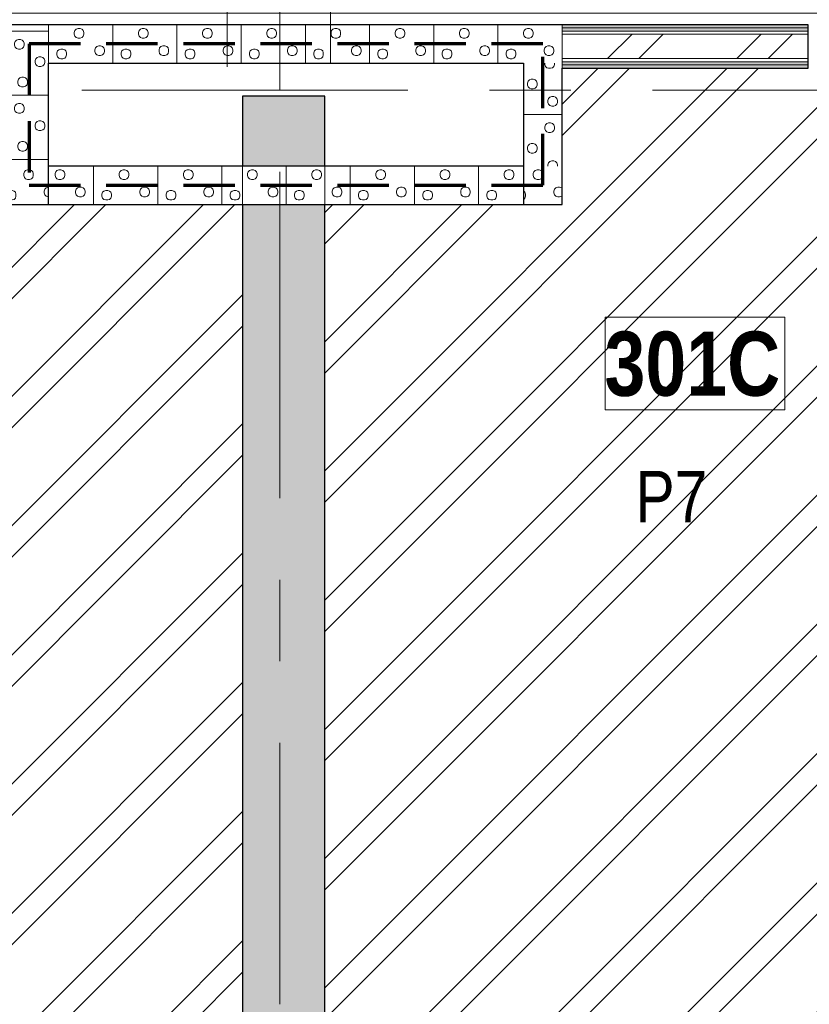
# Model space of a CAD drawing. Header units: millimetres. Extents: x -2764 to 55441, y -2158 to 22251.
# Tile 46 of 70: x 28986 to 32062, y 942 to 4775. Entities that reach past the tile are written whole.
import ezdxf

# ---------------------------------------------------------------- set-up
doc = ezdxf.new("R2010")
doc.units = ezdxf.units.MM
for name, pattern in [('EST_Dash_2_1_', [300, 200, -100]), ('Grid Line 1_2_', [2222.5, 1270, -317.5, 317.5, -317.5]), ('Overhead', [396.875, 238.125, -158.75])]:
    doc.linetypes.add(name, pattern=pattern)
for name, color, linetype, lineweight in [('_Overhead_', 7, 'Overhead', 9), ('Common Edges', 7, 'Continuous', 9), ('Cut Pattern-3', 7, 'Continuous', 9), ('Grids-1', 7, 'Grid Line 1_2_', 9), ('Room Tags', 7, 'Continuous', 9), ('Walls-1', 7, 'Continuous', 25)]:
    doc.layers.add(name, color=color, linetype=linetype, lineweight=lineweight)
for name, color, linetype, lineweight, true_color in [('Color Fill-2', 9, 'Continuous', 9, 0x808080), ('Color Fill-3', 7, 'Continuous', 9, 0xc0c040), ('Cut Pattern-2', 7, 'Continuous', 9, 0x787878), ('Room Tags-1', 7, 'Continuous', 9, 0x800000), ('SMA_Tuletõkkesektsioon', 1, 'EST_Dash_2_1_', 70, 0xff0000)]:
    doc.layers.add(name, color=color, linetype=linetype, lineweight=lineweight, true_color=true_color)
doc.styles.add('Swis721 Cn BT_1', font='swissc.ttf', dxfattribs={"height": 200})
doc.styles.add('Swis721 Cn BT_B', font='swisscb.ttf', dxfattribs={"height": 250})
pattern_1 = [(45, (0, 0), (0, 35.355339), [25, -25])]
pattern_2 = [(45, (0, 0), (-251.447, 251.447), []), (45, (0, 381), (-251.447, 251.447), [])]

# ---------------------------------------------------------------- blocks, each defined once
blk = doc.blocks.new('1_0 Room Tag - 2_5mm Nr-411650-3 Korruse põrandate  plaan')
at = {"layer": 'Room Tags'}
for p, q in [((3.5, 1.8), (-3.5, 1.8)), ((-3.5, 1.8), (-3.5, -1.8)), ((3.5, 1.8), (3.5, -1.8)), ((3.5, -1.8), (-3.5, -1.8))]:
    blk.add_line(p, q, dxfattribs=at)

msp = doc.modelspace()

# ---------------------------------------------------------------- hatches: boundary and pattern name
at = {"layer": 'Color Fill-2'}
h = msp.add_hatch(dxfattribs=at)
h.set_pattern_fill('FP_38', color=256, style=0, pattern_type=2)
h.set_pattern_definition([(0, (0, 0), (0, 150), [])])
h.paths.add_polyline_path([(32956.9, 4670.5), (32956.9, 4755), (33100.9, 4755), (33100.9, 4670.5), (33110.9, 4670.5), (33110.9, 4716), (33990.9, 4716), (33990.9, 4670.5), (34000.9, 4670.5), (34000.9, 4755), (35840.5, 4755), (35840.5, 6858.3), (35030.5, 6858.3), (35030.5, 7172.8), (30128.5, 7172.8), (30128.5, 7200), (30014.9, 7200), (30014.4, 5755), (29898.9, 5755), (29898.9, 6858.3), (29486.9, 6858.3), (29486.9, 7200), (29346, 7200), (29346, 7360), (29336, 7360), (29336, 7280), (28156, 7280), (28156, 7360), (28146, 7360), (28146, 7200), (27283.9, 7200), (27283.9, 5755), (27007.9, 5755), (27007.9, 7200), (25909.9, 7200), (25909.9, 7190), (25957.9, 7190), (25957.9, 7175), (26657.9, 7175), (26657.9, 7125), (25957.9, 7125), (25957.9, 6460), (25909.9, 6460), (25909.9, 6450), (25967.9, 6450), (25967.9, 5492.5), (25909.9, 5492.5), (25909.9, 5482.5), (25951.9, 5482.5), (25951.9, 4752.5), (25909.9, 4752.5), (25909.9, 4742.5), (25967.9, 4742.5), (25967.9, 4670.5), (25977.9, 4670.5), (25977.9, 4716), (26857.9, 4716), (26857.9, 4670.5), (26867.9, 4670.5), (26867.9, 4755), (27011.9, 4755), (27011.9, 4670.5), (27021.9, 4670.8), (27021.9, 4716), (27901.9, 4716), (27901.9, 4670.5), (27911.9, 4670.5), (27911.9, 4755), (32056.9, 4755), (32056.9, 4670.5), (32066.9, 4670.5), (32066.9, 4716), (32946.9, 4716), (32946.9, 4670.5)], flags=0)
at = {"layer": 'Color Fill-3'}
h = msp.add_hatch(dxfattribs=at)
h.set_pattern_fill('FP_3', color=256, style=0, pattern_type=2)
h.set_pattern_definition(pattern_2)
h.paths.add_polyline_path([(27064, -13.6), (29854.4, -13.6), (29854.4, 4055), (28948.6, 4055), (28948.6, 4586), (27911.9, 4586), (27911.9, 4670.5), (27901.9, 4670.5), (27901.9, 4626), (27086.9, 4626), (27086.9, 3776), (27036.9, 3776), (27036.9, 4626), (27021.9, 4626), (27021.9, 4670.5), (27011.9, 4670.5), (27011.9, 4586), (27024.4, 4586), (27024.4, -13.6)], flags=0)
h = msp.add_hatch(dxfattribs=at)
h.set_pattern_fill('FP_3', color=256, style=0, pattern_type=2)
h.set_pattern_definition(pattern_2)
h.paths.add_polyline_path([(32571, -13.6), (32944.4, -13.6), (32944.4, 4586), (32956.9, 4586), (32956.9, 4670.5), (32946.9, 4670.5), (32946.9, 4626), (32931.9, 4626), (32931.9, 3776), (32881.9, 3776), (32881.9, 4626), (32066.9, 4626), (32066.9, 4670.5), (32056.9, 4670.5), (32056.9, 4586), (31098.6, 4586), (31098.6, 4055), (30174.4, 4055), (30174.4, -13.6), (31293.3, -13.6)], flags=0)
at = {"layer": 'Cut Pattern-2'}
h = msp.add_hatch(dxfattribs=at)
h.set_pattern_fill('FP_3', color=256, style=0, pattern_type=2)
h.set_pattern_definition(pattern_2)
h.paths.add_polyline_path([(33050.1, 4623), (33100.9, 4623), (33100.9, 4718), (32956.9, 4718), (32956.9, 4623), (32981.4, 4623)], flags=0)
h.paths.add_polyline_path([(31293.3, 4623), (32056.9, 4623), (32056.9, 4718), (31098.6, 4718), (31098.6, 4623)], flags=0)
h.paths.add_polyline_path([(34000.9, 4623), (35840.5, 4623), (35840.5, 4718), (34000.9, 4718)], flags=0)
h = msp.add_hatch(color=256, dxfattribs=at)
h.paths.add_polyline_path([(29854.4, -13.6), (30174.4, -13.6), (30174.4, 4055), (29854.4, 4055), (29854.4, 937.1)], flags=0)
h.paths.add_polyline_path([(29854.4, 4205), (30174.4, 4205), (30174.4, 4476.4), (29854.4, 4476.4)], flags=0)
at = {"layer": 'Cut Pattern-3'}
h = msp.add_hatch(dxfattribs=at)
h.set_pattern_fill('FP_26', color=256, angle=-135, style=0, pattern_type=2)
h.set_pattern_definition([(315, (29076.13, 4377.45), (250, 2e-11), [7.07, -346.48]), (225, (29081.13, 4349.95), (250, 2e-11), [7.07, -346.48]), (5e-12, (29061.13, 4379.95), (-2e-11, 250), [7.5, -242.5]), (341.565, (29068.63, 4379.95), (250, -0.0002), [7.906, -782.664]), (198.435, (29076.13, 4344.95), (250, 0.0002), [7.906, -782.664]), (180, (29068.63, 4342.45), (2e-11, -250), [7.5, -242.5]), (161.565, (29061.13, 4342.45), (250, -0.0002), [7.906, -782.664]), (135, (29053.63, 4344.95), (250, 2e-11), [7.07, -346.48]), (71.565, (29046.13, 4364.95), (250, 1000), [7.906, -782.664]), (45, (29048.63, 4372.45), (250, 2e-11), [7.07, -346.48]), (18.435, (29053.63, 4377.45), (250, 0.0002), [7.906, -782.664]), (90, (29046.13, 4357.45), (-250, -2e-11), [7.5, -242.5]), (108.435, (29048.63, 4349.95), (-250.001, 1000), [7.906, -782.664]), (270, (29003.63, 4432.45), (250, 2e-11), [7.5, -242.5]), (5e-12, (28981.13, 4447.45), (-2e-11, 250), [7.5, -242.5]), (341.565, (28988.63, 4447.45), (250, -0.0002), [7.906, -782.664]), (315, (28996.13, 4444.95), (250, 2e-11), [7.07, -346.48]), (225, (29001.13, 4417.45), (250, 2e-11), [7.07, -346.48]), (198.435, (28996.13, 4412.45), (250, 0.0002), [7.906, -782.664]), (180, (28988.63, 4409.95), (2e-11, -250), [7.5, -242.5]), (161.565, (28981.13, 4409.95), (250, -0.0002), [7.906, -782.664]), (135, (28973.63, 4412.45), (250, 2e-11), [7.07, -346.48]), (71.565, (28966.13, 4432.45), (250, 1000), [7.906, -782.664]), (45, (28968.63, 4439.95), (250, 2e-11), [7.07, -346.48]), (18.435, (28973.63, 4444.95), (250, 0.0002), [7.906, -782.664]), (90, (28966.13, 4424.95), (-250, -2e-11), [7.5, -242.5]), (108.435, (28968.63, 4417.45), (-250, 1000), [7.906, -782.664]), (288.435, (29001.13, 4439.95), (250, -500), [7.906, -782.664]), (251.565, (29003.63, 4424.95), (-250, -500), [7.906, -782.664]), (270, (29016.13, 4284.95), (250, 2e-11), [7.5, -242.5]), (5e-12, (28993.63, 4299.95), (-2e-11, 250), [7.5, -242.5]), (341.565, (29001.13, 4299.95), (250, -0.0002), [7.906, -782.664]), (315, (29008.63, 4297.45), (250, 2e-11), [7.07, -346.48]), (225, (29013.63, 4269.95), (250, 2e-11), [7.07, -346.48]), (198.435, (29008.63, 4264.95), (250, 0.0002), [7.906, -782.664]), (180, (29001.13, 4262.45), (2e-11, -250), [7.5, -242.5]), (161.565, (28993.63, 4262.45), (250, -0.0002), [7.906, -782.664]), (135, (28986.13, 4264.95), (250, 2e-11), [7.07, -346.48]), (71.565, (28978.63, 4284.95), (250.001, 1000), [7.906, -782.664]), (45, (28981.13, 4292.45), (250, 2e-11), [7.07, -346.48]), (18.435, (28986.13, 4297.45), (250, 0.0002), [7.906, -782.664]), (90, (28978.63, 4277.45), (-250, -2e-11), [7.5, -242.5]), (108.435, (28981.13, 4269.95), (-250.001, 1000), [7.906, -782.664]), (288.435, (29013.63, 4292.45), (250, -499.999), [7.906, -782.664]), (251.565, (29016.13, 4277.45), (-250, -499.999), [7.906, -782.664]), (270, (29083.63, 4364.95), (250, 2e-11), [7.5, -242.5]), (288.435, (29081.13, 4372.45), (250, -499.999), [7.906, -782.664]), (251.565, (29083.63, 4357.45), (-250, -499.999), [7.906, -782.664]), (270, (29173.63, 4417.45), (250, 2e-11), [7.5, -242.5]), (5e-12, (29151.13, 4432.45), (-2e-11, 250), [7.5, -242.5]), (341.565, (29158.63, 4432.45), (250, -0.0002), [7.906, -782.664]), (315, (29166.13, 4429.95), (250, 2e-11), [7.07, -346.48]), (225, (29171.13, 4402.45), (250, 2e-11), [7.07, -346.48]), (198.435, (29166.13, 4397.45), (250, 0.0002), [7.906, -782.664]), (180, (29158.63, 4394.95), (2e-11, -250), [7.5, -242.5]), (161.565, (29151.13, 4394.95), (250, -0.0002), [7.906, -782.664]), (135, (29143.63, 4397.45), (250, 2e-11), [7.07, -346.48]), (71.565, (29136.13, 4417.45), (250, 1000), [7.906, -782.664]), (45, (29138.63, 4424.95), (250, 2e-11), [7.07, -346.48]), (18.435, (29143.63, 4429.95), (250, 0.0002), [7.906, -782.664]), (90, (29136.13, 4409.95), (-250, -2e-11), [7.5, -242.5]), (108.435, (29138.63, 4402.45), (-250, 1000), [7.906, -782.664]), (288.435, (29171.13, 4424.95), (250, -499.999), [7.906, -782.664]), (251.565, (29173.63, 4409.95), (-250, -499.999), [7.906, -782.664]), (270, (29153.63, 4309.95), (250, 2e-11), [7.5, -242.5]), (5e-12, (29131.13, 4324.95), (-2e-11, 250), [7.5, -242.5]), (341.565, (29138.63, 4324.95), (250, -0.0002), [7.906, -782.664]), (315, (29146.13, 4322.45), (250, 2e-11), [7.07, -346.48]), (225, (29151.13, 4294.95), (250, 2e-11), [7.07, -346.48]), (198.435, (29146.13, 4289.95), (250, 0.0002), [7.906, -782.664]), (180, (29138.63, 4287.45), (2e-11, -250), [7.5, -242.5]), (161.565, (29131.13, 4287.45), (250, -0.0002), [7.906, -782.664]), (135, (29123.63, 4289.95), (250, 2e-11), [7.07, -346.48]), (71.565, (29116.13, 4309.95), (250.001, 1000), [7.906, -782.664]), (45, (29118.63, 4317.45), (250, 2e-11), [7.07, -346.48]), (18.435, (29123.63, 4322.45), (250, 0.0002), [7.906, -782.664]), (90, (29116.13, 4302.45), (-250, -2e-11), [7.5, -242.5]), (108.435, (29118.63, 4294.95), (-250.001, 1000), [7.906, -782.664]), (288.435, (29151.13, 4317.45), (250, -499.999), [7.906, -782.664]), (251.565, (29153.63, 4302.45), (-250, -499.999), [7.906, -782.664]), (5e-12, (28948.63, 4479.95), (-2e-11, 250), [])])
h.paths.add_polyline_path([(28948.6, 4205), (29098.6, 4205), (29098.6, 4755), (28948.6, 4755), (28948.6, 4586)], flags=0)
h = msp.add_hatch(dxfattribs=at)
h.set_pattern_fill('FP_30', color=256, angle=-135, style=0, pattern_type=2)
h.set_pattern_definition([(45, (30201.13, 4732.45), (2e-11, 250), [7.07, -346.48]), (315, (30228.63, 4737.45), (2e-11, 250), [7.07, -346.48]), (90, (30198.63, 4717.45), (-250, 2e-11), [7.5, -242.5]), (71.565, (30198.63, 4724.95), (0.0002, 250), [7.906, -782.664]), (288.435, (30233.63, 4732.45), (-0.0002, 250), [7.906, -782.664]), (270, (30236.13, 4724.95), (250, -2e-11), [7.5, -242.5]), (251.565, (30236.13, 4717.45), (0.0002, 250), [7.906, -782.664]), (225, (30233.63, 4709.95), (2e-11, 250), [7.07, -346.48]), (161.565, (30213.63, 4702.45), (-999.9996, 250.001), [7.906, -782.664]), (135, (30206.13, 4704.95), (2e-11, 250), [7.07, -346.48]), (108.435, (30201.13, 4709.95), (-0.0002, 250), [7.906, -782.664]), (180, (30221.13, 4702.45), (-2e-11, -250), [7.5, -242.5]), (198.435, (30228.63, 4704.95), (-999.9996, -250.001), [7.906, -782.664]), (360, (30146.13, 4659.95), (2e-11, 250), [7.5, -242.5]), (90, (30131.13, 4637.45), (-250, 2e-11), [7.5, -242.5]), (71.565, (30131.13, 4644.95), (0.0002, 250), [7.906, -782.664]), (45, (30133.63, 4652.45), (2e-11, 250), [7.07, -346.48]), (315, (30161.13, 4657.45), (2e-11, 250), [7.07, -346.48]), (288.435, (30166.13, 4652.45), (-0.0002, 250), [7.906, -782.664]), (270, (30168.63, 4644.95), (250, -2e-11), [7.5, -242.5]), (251.565, (30168.63, 4637.45), (0.0002, 250), [7.906, -782.664]), (225, (30166.13, 4629.95), (2e-11, 250), [7.07, -346.48]), (161.565, (30146.13, 4622.45), (-999.9996, 250.001), [7.906, -782.664]), (135, (30138.63, 4624.95), (2e-11, 250), [7.07, -346.48]), (108.435, (30133.63, 4629.95), (-0.0002, 250), [7.906, -782.664]), (180, (30153.63, 4622.45), (-2e-11, -250), [7.5, -242.5]), (198.435, (30161.13, 4624.95), (-999.9996, -250.001), [7.906, -782.664]), (18.435, (30138.63, 4657.45), (500, 250.0006), [7.906, -782.664]), (341.565, (30153.63, 4659.95), (500, -250.0006), [7.906, -782.664]), (360, (30293.63, 4672.45), (2e-11, 250), [7.5, -242.5]), (90, (30278.63, 4649.95), (-250, 2e-11), [7.5, -242.5]), (71.565, (30278.63, 4657.45), (0.0002, 250), [7.906, -782.664]), (45, (30281.13, 4664.95), (2e-11, 250), [7.07, -346.48]), (315, (30308.63, 4669.95), (2e-11, 250), [7.07, -346.482]), (288.435, (30313.63, 4664.95), (-0.0002, 250), [7.906, -782.664]), (270, (30316.13, 4657.45), (250, -2e-11), [7.5, -242.5]), (251.565, (30316.13, 4649.95), (0.0002, 250), [7.906, -782.664]), (225, (30313.63, 4642.45), (2e-11, 250), [7.07, -346.482]), (161.565, (30293.63, 4634.95), (-999.9996, 250.001), [7.906, -782.664]), (135, (30286.13, 4637.45), (2e-11, 250), [7.07, -346.48]), (108.435, (30281.13, 4642.45), (-0.0002, 250), [7.906, -782.664]), (180, (30301.13, 4634.95), (-2e-11, -250), [7.5, -242.5]), (198.435, (30308.63, 4637.45), (-999.9996, -250.001), [7.906, -782.664]), (18.435, (30286.13, 4669.95), (500, 250.0006), [7.906, -782.664]), (341.565, (30301.13, 4672.45), (500, -250.0006), [7.906, -782.664]), (360, (30213.63, 4739.95), (2e-11, 250), [7.5, -242.5]), (18.435, (30206.13, 4737.45), (500, 250.0006), [7.906, -782.664]), (341.565, (30221.13, 4739.95), (500, -250.0006), [7.906, -782.664]), (360, (30161.13, 4829.95), (2e-11, 250), [7.5, -242.5]), (90, (30146.13, 4807.45), (-250, 2e-11), [7.5, -242.5]), (71.565, (30146.13, 4814.95), (0.0002, 250), [7.906, -782.664]), (45, (30148.63, 4822.45), (2e-11, 250), [7.07, -346.48]), (315, (30176.13, 4827.45), (2e-11, 250), [7.07, -346.48]), (288.435, (30181.13, 4822.45), (-0.0002, 250), [7.906, -782.664]), (270, (30183.63, 4814.95), (250, -2e-11), [7.5, -242.5]), (251.565, (30183.63, 4807.45), (0.0002, 250), [7.906, -782.664]), (225, (30181.13, 4799.95), (2e-11, 250), [7.07, -346.48]), (161.565, (30161.13, 4792.45), (-999.9996, 250.001), [7.906, -782.664]), (135, (30153.63, 4794.95), (2e-11, 250), [7.07, -346.48]), (108.435, (30148.63, 4799.95), (-0.0002, 250), [7.906, -782.664]), (180, (30168.63, 4792.45), (-2e-11, -250), [7.5, -242.5]), (198.435, (30176.13, 4794.95), (-999.9996, -250.001), [7.906, -782.664]), (18.435, (30153.63, 4827.45), (500, 250.0006), [7.906, -782.664]), (341.565, (30168.63, 4829.95), (500, -250.0006), [7.906, -782.664]), (360, (30268.63, 4809.95), (2e-11, 250), [7.5, -242.5]), (90, (30253.63, 4787.45), (-250, 2e-11), [7.5, -242.5]), (71.565, (30253.63, 4794.95), (0.0002, 250), [7.906, -782.664]), (45, (30256.13, 4802.45), (2e-11, 250), [7.07, -346.48]), (315, (30283.63, 4807.45), (2e-11, 250), [7.07, -346.48]), (288.435, (30288.63, 4802.45), (-0.0002, 250), [7.906, -782.664]), (270, (30291.13, 4794.95), (250, -2e-11), [7.5, -242.5]), (251.565, (30291.13, 4787.45), (0.0002, 250), [7.906, -782.664]), (225, (30288.63, 4779.95), (2e-11, 250), [7.07, -346.48]), (161.565, (30268.63, 4772.45), (-999.9996, 250.001), [7.906, -782.664]), (135, (30261.13, 4774.95), (2e-11, 250), [7.07, -346.48]), (108.435, (30256.13, 4779.95), (-0.0002, 250), [7.906, -782.664]), (180, (30276.13, 4772.45), (-2e-11, -250), [7.5, -242.5]), (198.435, (30283.63, 4774.95), (-999.9996, -250.001), [7.906, -782.664]), (18.435, (30261.13, 4807.45), (500, 250.0006), [7.906, -782.664]), (341.565, (30276.13, 4809.95), (500, -250.0006), [7.906, -782.664]), (90, (30098.63, 4604.95), (-250, 2e-11), [])])
h.paths.add_polyline_path([(29098.6, 4605), (31098.6, 4605), (31098.6, 4755), (29098.6, 4755)], flags=0)
h = msp.add_hatch(dxfattribs=at)
h.set_pattern_fill('FP_1', color=256, style=0, pattern_type=2)
h.set_pattern_definition(pattern_1)
h.paths.add_polyline_path([(31098.6, 4742.5), (32056.9, 4742.5), (32056.9, 4755), (31098.6, 4755)], flags=0)
h.paths.add_polyline_path([(33100.9, 4742.5), (33100.9, 4755), (32956.9, 4755), (32956.9, 4742.5), (33076.4, 4742.5)], flags=0)
h.paths.add_polyline_path([(34000.9, 4742.5), (35840.5, 4742.5), (35840.5, 4755), (34000.9, 4755)], flags=0)
h = msp.add_hatch(dxfattribs=at)
h.set_pattern_fill('FP_1', color=256, style=0, pattern_type=2)
h.set_pattern_definition(pattern_1)
h.paths.add_polyline_path([(32981.4, 4730), (33100.9, 4730), (33100.9, 4742.5), (32956.9, 4742.5), (32956.9, 4730)], flags=0)
h.paths.add_polyline_path([(31917.4, 4730), (32056.9, 4730), (32056.9, 4742.5), (31098.6, 4742.5), (31098.6, 4730), (31293.3, 4730)], flags=0)
h.paths.add_polyline_path([(35839.2, 4730), (35840.5, 4730), (35840.5, 4742.5), (34000.9, 4742.5), (34000.9, 4730)], flags=0)
h = msp.add_hatch(dxfattribs=at)
h.set_pattern_fill('FP_25', color=256, angle=225, style=0, pattern_type=2)
h.set_pattern_definition([(135, (30971.13, 4507.45), (-250, -2e-11), [7.07, -346.48]), (45, (30966.13, 4534.95), (-250, -2e-11), [7.07, -346.48]), (180, (30986.13, 4504.95), (2e-11, -250), [7.5, -242.5]), (161.565, (30978.63, 4504.95), (-250, 0.0002), [7.906, -782.664]), (18.435, (30971.13, 4539.95), (-250, -0.0002), [7.906, -782.664]), (5e-12, (30978.63, 4542.45), (-2e-11, 250), [7.5, -242.5]), (341.565, (30986.13, 4542.45), (-250, 0.0002), [7.906, -782.664]), (315, (30993.63, 4539.95), (-250, -2e-11), [7.07, -346.48]), (251.565, (31001.13, 4519.95), (-250, -1000), [7.906, -782.664]), (225, (30998.63, 4512.45), (-250, -2e-11), [7.07, -346.48]), (198.435, (30993.63, 4507.45), (-250, -0.0002), [7.906, -782.664]), (270, (31001.13, 4527.45), (250, 2e-11), [7.5, -242.5]), (288.435, (30998.63, 4534.95), (250, -1000), [7.906, -782.664]), (90, (31043.63, 4452.45), (-250, -2e-11), [7.5, -242.5]), (180, (31066.13, 4437.45), (2e-11, -250), [7.5, -242.5]), (161.565, (31058.63, 4437.45), (-250, 0.0002), [7.906, -782.664]), (135, (31051.13, 4439.95), (-250, -2e-11), [7.07, -346.48]), (45, (31046.13, 4467.45), (-250, -2e-11), [7.07, -346.48]), (18.435, (31051.13, 4472.45), (-250, -0.0002), [7.906, -782.664]), (5e-12, (31058.63, 4474.95), (-2e-11, 250), [7.5, -242.5]), (341.565, (31066.13, 4474.95), (-250, 0.0002), [7.906, -782.664]), (315, (31073.63, 4472.45), (-250, -2e-11), [7.07, -346.48]), (251.565, (31081.13, 4452.45), (-250, -1000), [7.906, -782.664]), (225, (31078.63, 4444.95), (-250, -2e-11), [7.07, -346.48]), (198.435, (31073.63, 4439.95), (-250, -0.0002), [7.906, -782.664]), (270, (31081.13, 4459.95), (250, 2e-11), [7.5, -242.5]), (288.435, (31078.63, 4467.45), (250, -1000), [7.906, -782.664]), (108.435, (31046.13, 4444.95), (-250, 500), [7.906, -782.664]), (71.565, (31043.63, 4459.95), (250, 500), [7.906, -782.664]), (90, (31031.13, 4599.95), (-250, -2e-11), [7.5, -242.5]), (180, (31053.63, 4584.95), (2e-11, -250), [7.5, -242.5]), (161.565, (31046.13, 4584.95), (-250, 0.0002), [7.906, -782.664]), (135, (31038.63, 4587.45), (-250, -2e-11), [7.07, -346.48]), (45, (31033.63, 4614.95), (-250, -2e-11), [7.07, -346.48]), (18.435, (31038.63, 4619.95), (-250, -0.0002), [7.906, -782.664]), (5e-12, (31046.13, 4622.45), (-2e-11, 250), [7.5, -242.5]), (341.565, (31053.63, 4622.45), (-250, 0.0002), [7.906, -782.664]), (315, (31061.13, 4619.95), (-250, -2e-11), [7.07, -346.48]), (251.565, (31068.63, 4599.95), (-250.001, -1000), [7.906, -782.664]), (225, (31066.13, 4592.45), (-250, -2e-11), [7.07, -346.48]), (198.435, (31061.13, 4587.45), (-250, -0.0002), [7.906, -782.664]), (270, (31068.63, 4607.45), (250, 2e-11), [7.5, -242.5]), (288.435, (31066.13, 4614.95), (250.001, -1000), [7.906, -782.664]), (108.435, (31033.63, 4592.45), (-250, 499.999), [7.906, -782.664]), (71.565, (31031.13, 4607.45), (250, 499.999), [7.906, -782.664]), (90, (30963.63, 4519.95), (-250, -2e-11), [7.5, -242.5]), (108.435, (30966.13, 4512.45), (-250, 500), [7.906, -782.664]), (71.565, (30963.63, 4527.45), (250, 500), [7.906, -782.664]), (90, (30873.63, 4467.45), (-250, -2e-11), [7.5, -242.5]), (180, (30896.13, 4452.45), (2e-11, -250), [7.5, -242.5]), (161.565, (30888.63, 4452.45), (-250, 0.0002), [7.906, -782.664]), (135, (30881.13, 4454.95), (-250, -2e-11), [7.07, -346.48]), (45, (30876.13, 4482.45), (-250, -2e-11), [7.07, -346.48]), (18.435, (30881.13, 4487.45), (-250, -0.0002), [7.906, -782.664]), (5e-12, (30888.63, 4489.95), (-2e-11, 250), [7.5, -242.5]), (341.565, (30896.13, 4489.95), (-250, 0.0002), [7.906, -782.664]), (315, (30903.63, 4487.45), (-250, -2e-11), [7.07, -346.48]), (251.565, (30911.13, 4467.45), (-250, -1000), [7.906, -782.664]), (225, (30908.63, 4459.95), (-250, -2e-11), [7.07, -346.48]), (198.435, (30903.63, 4454.95), (-250, -0.0002), [7.906, -782.664]), (270, (30911.13, 4474.95), (250, 2e-11), [7.5, -242.5]), (288.435, (30908.63, 4482.45), (250, -1000), [7.906, -782.664]), (108.435, (30876.13, 4459.95), (-250, 500), [7.906, -782.664]), (71.565, (30873.63, 4474.95), (250, 500), [7.906, -782.664]), (90, (30893.63, 4574.95), (-250, -2e-11), [7.5, -242.5]), (180, (30916.13, 4559.95), (2e-11, -250), [7.5, -242.5]), (161.565, (30908.63, 4559.95), (-250, 0.0002), [7.906, -782.664]), (135, (30901.13, 4562.45), (-250, -2e-11), [7.07, -346.48]), (45, (30896.13, 4589.95), (-250, -2e-11), [7.07, -346.48]), (18.435, (30901.13, 4594.95), (-250, -0.0002), [7.906, -782.664]), (5e-12, (30908.63, 4597.45), (-2e-11, 250), [7.5, -242.5]), (341.565, (30916.13, 4597.45), (-250, 0.0002), [7.906, -782.664]), (315, (30923.63, 4594.95), (-250, -2e-11), [7.07, -346.48]), (251.565, (30931.13, 4574.95), (-250, -1000), [7.906, -782.664]), (225, (30928.63, 4567.45), (-250, -2e-11), [7.07, -346.48]), (198.435, (30923.63, 4562.45), (-250, -0.0002), [7.906, -782.664]), (270, (30931.13, 4582.45), (250, 2e-11), [7.5, -242.5]), (288.435, (30928.63, 4589.95), (250.001, -1000), [7.906, -782.664]), (108.435, (30896.13, 4567.45), (-250, 499.999), [7.906, -782.664]), (71.565, (30893.63, 4582.45), (250, 499.999), [7.906, -782.664]), (180, (31098.63, 4404.95), (2e-11, -250), [])])
h.paths.add_polyline_path([(31098.6, 4205), (31098.6, 4605), (30948.6, 4605), (30948.6, 4205)], flags=0)
h = msp.add_hatch(dxfattribs=at)
h.set_pattern_fill('FP_1', color=256, style=0, pattern_type=2)
h.set_pattern_definition(pattern_1)
h.paths.add_polyline_path([(35839.3, 4598.5), (35840.5, 4598.5), (35840.5, 4611), (34000.9, 4611), (34000.9, 4598.5)], flags=0)
h.paths.add_polyline_path([(31098.6, 4598.5), (32056.9, 4598.5), (32056.9, 4611), (31098.6, 4611), (31098.6, 4605)], flags=0)
h.paths.add_polyline_path([(32969.4, 4598.5), (32969.4, 4611), (32956.9, 4611), (32956.9, 4598.5)], flags=0)
h.paths.add_polyline_path([(33088.4, 4598.5), (33100.9, 4598.5), (33100.9, 4611), (33088.4, 4611)], flags=0)
h = msp.add_hatch(dxfattribs=at)
h.set_pattern_fill('FP_1', color=256, style=0, pattern_type=2)
h.set_pattern_definition(pattern_1)
h.paths.add_polyline_path([(31293.3, 4586), (32056.9, 4586), (32056.9, 4598.5), (31098.6, 4598.5), (31098.6, 4586)], flags=0)
h.paths.add_polyline_path([(34000.9, 4586), (35840.5, 4586), (35840.5, 4598.5), (34000.9, 4598.5)], flags=0)
h = msp.add_hatch(dxfattribs=at)
h.set_pattern_fill('FP_32', color=256, angle=-135, style=0, pattern_type=2)
h.set_pattern_definition([(45, (29504.03, 4182.45), (2e-11, 250), [7.07, -346.48]), (315, (29531.53, 4187.45), (2e-11, 250), [7.07, -346.48]), (90, (29501.53, 4167.45), (-250, 2e-11), [7.5, -242.5]), (71.565, (29501.53, 4174.95), (0.0002, 250), [7.906, -782.664]), (288.435, (29536.53, 4182.45), (-0.0002, 250), [7.906, -782.664]), (270, (29539.03, 4174.95), (250, -2e-11), [7.5, -242.5]), (251.565, (29539.03, 4167.45), (0.0002, 250), [7.906, -782.664]), (225, (29536.53, 4159.95), (2e-11, 250), [7.07, -346.48]), (161.565, (29516.53, 4152.45), (-1000, 250.001), [7.906, -782.664]), (135, (29509.03, 4154.95), (2e-11, 250), [7.07, -346.48]), (108.435, (29504.03, 4159.95), (-0.0002, 250), [7.906, -782.664]), (180, (29524.03, 4152.45), (-2e-11, -250), [7.5, -242.5]), (198.435, (29531.53, 4154.95), (-1000, -250.001), [7.906, -782.664]), (360, (29449.03, 4109.95), (2e-11, 250), [7.5, -242.5]), (90, (29434.03, 4087.45), (-250, 2e-11), [7.5, -242.5]), (71.565, (29434.03, 4094.95), (0.0002, 250), [7.906, -782.664]), (45, (29436.53, 4102.45), (2e-11, 250), [7.07, -346.48]), (315, (29464.03, 4107.45), (2e-11, 250), [7.07, -346.48]), (288.435, (29469.03, 4102.45), (-0.0002, 250), [7.906, -782.664]), (270, (29471.53, 4094.95), (250, -2e-11), [7.5, -242.5]), (251.565, (29471.53, 4087.45), (0.0002, 250), [7.906, -782.664]), (225, (29469.03, 4079.95), (2e-11, 250), [7.07, -346.48]), (161.565, (29449.03, 4072.45), (-1000, 250.001), [7.906, -782.664]), (135, (29441.53, 4074.95), (2e-11, 250), [7.07, -346.48]), (108.435, (29436.53, 4079.95), (-0.0002, 250), [7.906, -782.664]), (180, (29456.53, 4072.45), (-2e-11, -250), [7.5, -242.5]), (198.435, (29464.03, 4074.95), (-1000, -250.001), [7.906, -782.664]), (18.435, (29441.53, 4107.45), (500, 250.001), [7.906, -782.664]), (341.565, (29456.53, 4109.95), (500, -250.001), [7.906, -782.664]), (360, (29596.53, 4122.45), (2e-11, 250), [7.5, -242.5]), (90, (29581.53, 4099.95), (-250, 2e-11), [7.5, -242.5]), (71.565, (29581.53, 4107.45), (0.0002, 250), [7.906, -782.664]), (45, (29584.03, 4114.95), (2e-11, 250), [7.07, -346.48]), (315, (29611.53, 4119.95), (2e-11, 250), [7.07, -346.48]), (288.435, (29616.53, 4114.95), (-0.0002, 250), [7.906, -782.664]), (270, (29619.03, 4107.45), (250, -2e-11), [7.5, -242.5]), (251.565, (29619.03, 4099.95), (0.0002, 250), [7.906, -782.664]), (225, (29616.53, 4092.45), (2e-11, 250), [7.07, -346.48]), (161.565, (29596.53, 4084.95), (-1000, 250.001), [7.906, -782.664]), (135, (29589.03, 4087.45), (2e-11, 250), [7.07, -346.48]), (108.435, (29584.03, 4092.45), (-0.0002, 250), [7.906, -782.664]), (180, (29604.03, 4084.95), (-2e-11, -250), [7.5, -242.5]), (198.435, (29611.53, 4087.45), (-1000, -250.001), [7.906, -782.664]), (18.435, (29589.03, 4119.95), (500, 250.001), [7.906, -782.664]), (341.565, (29604.03, 4122.45), (500, -250.001), [7.906, -782.664]), (360, (29516.53, 4189.95), (2e-11, 250), [7.5, -242.5]), (18.435, (29509.03, 4187.45), (500, 250.001), [7.906, -782.664]), (341.565, (29524.03, 4189.95), (500, -250.001), [7.906, -782.664]), (360, (29464.03, 4279.95), (2e-11, 250), [7.5, -242.5]), (90, (29449.03, 4257.45), (-250, 2e-11), [7.5, -242.5]), (71.565, (29449.03, 4264.95), (0.0002, 250), [7.906, -782.664]), (45, (29451.53, 4272.45), (2e-11, 250), [7.07, -346.48]), (315, (29479.03, 4277.45), (2e-11, 250), [7.07, -346.48]), (288.435, (29484.03, 4272.45), (-0.0002, 250), [7.906, -782.664]), (270, (29486.53, 4264.95), (250, -2e-11), [7.5, -242.5]), (251.565, (29486.53, 4257.45), (0.0002, 250), [7.906, -782.664]), (225, (29484.03, 4249.95), (2e-11, 250), [7.07, -346.48]), (161.565, (29464.03, 4242.45), (-1000, 250.001), [7.906, -782.664]), (135, (29456.53, 4244.95), (2e-11, 250), [7.07, -346.48]), (108.435, (29451.53, 4249.95), (-0.0002, 250), [7.906, -782.664]), (180, (29471.53, 4242.45), (-2e-11, -250), [7.5, -242.5]), (198.435, (29479.03, 4244.95), (-1000, -250.001), [7.906, -782.664]), (18.435, (29456.53, 4277.45), (500, 250.001), [7.906, -782.664]), (341.565, (29471.53, 4279.95), (500, -250.001), [7.906, -782.664]), (360, (29571.53, 4259.95), (2e-11, 250), [7.5, -242.5]), (90, (29556.53, 4237.45), (-250, 2e-11), [7.5, -242.5]), (71.565, (29556.53, 4244.95), (0.0002, 250), [7.906, -782.664]), (45, (29559.03, 4252.45), (2e-11, 250), [7.07, -346.48]), (315, (29586.53, 4257.45), (2e-11, 250), [7.07, -346.48]), (288.435, (29591.53, 4252.45), (-0.0002, 250), [7.906, -782.664]), (270, (29594.03, 4244.95), (250, -2e-11), [7.5, -242.5]), (251.565, (29594.03, 4237.45), (0.0002, 250), [7.906, -782.664]), (225, (29591.53, 4229.95), (2e-11, 250), [7.07, -346.48]), (161.565, (29571.53, 4222.45), (-1000, 250.001), [7.906, -782.664]), (135, (29564.03, 4224.95), (2e-11, 250), [7.07, -346.48]), (108.435, (29559.03, 4229.95), (-0.0002, 250), [7.906, -782.664]), (180, (29579.03, 4222.45), (-2e-11, -250), [7.5, -242.5]), (198.435, (29586.53, 4224.95), (-1000, -250.001), [7.906, -782.664]), (18.435, (29564.03, 4257.45), (500, 250.001), [7.906, -782.664]), (341.565, (29579.03, 4259.95), (500, -250.001), [7.906, -782.664]), (90, (29401.53, 4054.95), (-250, 2e-11), [])])
h.paths.add_polyline_path([(29098.6, 4055), (29098.6, 4205), (28948.6, 4205), (28948.6, 4055)], flags=0)
h = msp.add_hatch(dxfattribs=at)
h.set_pattern_fill('FP_36', color=256, angle=-135, style=0, pattern_type=2)
h.set_pattern_definition([(45, (30126.13, 4182.45), (2e-11, 250), [7.07, -346.48]), (315, (30153.63, 4187.45), (2e-11, 250), [7.07, -346.48]), (90, (30123.63, 4167.45), (-250, 2e-11), [7.5, -242.5]), (71.565, (30123.63, 4174.95), (0.0002, 250), [7.906, -782.664]), (288.435, (30158.63, 4182.45), (-0.0002, 250), [7.906, -782.664]), (270, (30161.13, 4174.95), (250, -2e-11), [7.5, -242.5]), (251.565, (30161.13, 4167.45), (0.0002, 250), [7.906, -782.664]), (225, (30158.63, 4159.95), (2e-11, 250), [7.07, -346.48]), (161.565, (30138.63, 4152.45), (-999.9996, 250.001), [7.906, -782.664]), (135, (30131.13, 4154.95), (2e-11, 250), [7.07, -346.48]), (108.435, (30126.13, 4159.95), (-0.0002, 250), [7.906, -782.664]), (180, (30146.13, 4152.45), (-2e-11, -250), [7.5, -242.5]), (198.435, (30153.63, 4154.95), (-999.9996, -250.001), [7.906, -782.664]), (360, (30071.13, 4109.95), (2e-11, 250), [7.5, -242.5]), (90, (30056.13, 4087.45), (-250, 2e-11), [7.5, -242.5]), (71.565, (30056.13, 4094.95), (0.0002, 250), [7.906, -782.664]), (45, (30058.63, 4102.45), (2e-11, 250), [7.07, -346.48]), (315, (30086.13, 4107.45), (2e-11, 250), [7.07, -346.48]), (288.435, (30091.13, 4102.45), (-0.0002, 250), [7.906, -782.664]), (270, (30093.63, 4094.95), (250, -2e-11), [7.5, -242.5]), (251.565, (30093.63, 4087.45), (0.0002, 250), [7.906, -782.664]), (225, (30091.13, 4079.95), (2e-11, 250), [7.07, -346.48]), (161.565, (30071.13, 4072.45), (-999.9996, 250.001), [7.906, -782.664]), (135, (30063.63, 4074.95), (2e-11, 250), [7.07, -346.48]), (108.435, (30058.63, 4079.95), (-0.0002, 250), [7.906, -782.664]), (180, (30078.63, 4072.45), (-2e-11, -250), [7.5, -242.5]), (198.435, (30086.13, 4074.95), (-999.9996, -250.001), [7.906, -782.664]), (18.435, (30063.63, 4107.45), (500, 250.0006), [7.906, -782.664]), (341.565, (30078.63, 4109.95), (500, -250.0006), [7.906, -782.664]), (360, (30218.63, 4122.45), (2e-11, 250), [7.5, -242.5]), (90, (30203.63, 4099.95), (-250, 2e-11), [7.5, -242.5]), (71.565, (30203.63, 4107.45), (0.0002, 250), [7.906, -782.664]), (45, (30206.13, 4114.95), (2e-11, 250), [7.07, -346.48]), (315, (30233.63, 4119.95), (2e-11, 250), [7.07, -346.48]), (288.435, (30238.63, 4114.95), (-0.0002, 250), [7.906, -782.664]), (270, (30241.13, 4107.45), (250, -2e-11), [7.5, -242.5]), (251.565, (30241.13, 4099.95), (0.0002, 250), [7.906, -782.664]), (225, (30238.63, 4092.45), (2e-11, 250), [7.07, -346.48]), (161.565, (30218.63, 4084.95), (-999.9996, 250.001), [7.906, -782.664]), (135, (30211.13, 4087.45), (2e-11, 250), [7.07, -346.48]), (108.435, (30206.13, 4092.45), (-0.0002, 250), [7.906, -782.664]), (180, (30226.13, 4084.95), (-2e-11, -250), [7.5, -242.5]), (198.435, (30233.63, 4087.45), (-999.9996, -250.001), [7.906, -782.664]), (18.435, (30211.13, 4119.95), (500, 250.0006), [7.906, -782.664]), (341.565, (30226.13, 4122.45), (500, -250.0006), [7.906, -782.664]), (360, (30138.63, 4189.95), (2e-11, 250), [7.5, -242.5]), (18.435, (30131.13, 4187.45), (500, 250.0006), [7.906, -782.664]), (341.565, (30146.13, 4189.95), (500, -250.0006), [7.906, -782.664]), (360, (30086.13, 4279.95), (2e-11, 250), [7.5, -242.5]), (90, (30071.13, 4257.45), (-250, 2e-11), [7.5, -242.5]), (71.565, (30071.13, 4264.95), (0.0002, 250), [7.906, -782.664]), (45, (30073.63, 4272.45), (2e-11, 250), [7.07, -346.48]), (315, (30101.13, 4277.45), (2e-11, 250), [7.07, -346.48]), (288.435, (30106.13, 4272.45), (-0.0002, 250), [7.906, -782.664]), (270, (30108.63, 4264.95), (250, -2e-11), [7.5, -242.5]), (251.565, (30108.63, 4257.45), (0.0002, 250), [7.906, -782.664]), (225, (30106.13, 4249.95), (2e-11, 250), [7.07, -346.48]), (161.565, (30086.13, 4242.45), (-999.9996, 250.001), [7.906, -782.664]), (135, (30078.63, 4244.95), (2e-11, 250), [7.07, -346.48]), (108.435, (30073.63, 4249.95), (-0.0002, 250), [7.906, -782.664]), (180, (30093.63, 4242.45), (-2e-11, -250), [7.5, -242.5]), (198.435, (30101.13, 4244.95), (-999.9996, -250.001), [7.906, -782.664]), (18.435, (30078.63, 4277.45), (500, 250.0006), [7.906, -782.664]), (341.565, (30093.63, 4279.95), (500, -250.0006), [7.906, -782.664]), (360, (30193.63, 4259.95), (2e-11, 250), [7.5, -242.5]), (90, (30178.63, 4237.45), (-250, 2e-11), [7.5, -242.5]), (71.565, (30178.63, 4244.95), (0.0002, 250), [7.906, -782.664]), (45, (30181.13, 4252.45), (2e-11, 250), [7.07, -346.48]), (315, (30208.63, 4257.45), (2e-11, 250), [7.07, -346.48]), (288.435, (30213.63, 4252.45), (-0.0002, 250), [7.906, -782.664]), (270, (30216.13, 4244.95), (250, -2e-11), [7.5, -242.5]), (251.565, (30216.13, 4237.45), (0.0002, 250), [7.906, -782.664]), (225, (30213.63, 4229.95), (2e-11, 250), [7.07, -346.48]), (161.565, (30193.63, 4222.45), (-999.9996, 250.001), [7.906, -782.664]), (135, (30186.13, 4224.95), (2e-11, 250), [7.07, -346.48]), (108.435, (30181.13, 4229.95), (-0.0002, 250), [7.906, -782.664]), (180, (30201.13, 4222.45), (-2e-11, -250), [7.5, -242.5]), (198.435, (30208.63, 4224.95), (-999.9996, -250.001), [7.906, -782.664]), (18.435, (30186.13, 4257.45), (500, 250.0006), [7.906, -782.664]), (341.565, (30201.13, 4259.95), (500, -250.0006), [7.906, -782.664]), (90, (30023.63, 4054.95), (-250, 2e-11), [])])
h.paths.add_polyline_path([(30948.6, 4055), (30948.6, 4205), (29098.6, 4205), (29098.6, 4055), (30174.4, 4055)], flags=0)
h = msp.add_hatch(dxfattribs=at)
h.set_pattern_fill('FP_31', color=256, angle=225, style=0, pattern_type=2)
h.set_pattern_definition([(45, (30739.03, 4182.45), (2e-11, 250), [7.07, -346.48]), (315, (30766.53, 4187.45), (2e-11, 250), [7.07, -346.48]), (90, (30736.53, 4167.45), (-250, 2e-11), [7.5, -242.5]), (71.565, (30736.53, 4174.95), (0.0002, 250), [7.906, -782.664]), (288.435, (30771.53, 4182.45), (-0.0002, 250), [7.906, -782.664]), (270, (30774.03, 4174.95), (250, -2e-11), [7.5, -242.5]), (251.565, (30774.03, 4167.45), (0.0002, 250), [7.906, -782.664]), (225, (30771.53, 4159.95), (2e-11, 250), [7.07, -346.48]), (161.565, (30751.53, 4152.45), (-1000, 250), [7.906, -782.664]), (135, (30744.03, 4154.95), (2e-11, 250), [7.07, -346.48]), (108.435, (30739.03, 4159.95), (-0.0002, 250), [7.906, -782.664]), (180, (30759.03, 4152.45), (-2e-11, -250), [7.5, -242.5]), (198.435, (30766.53, 4154.95), (-1000, -250), [7.906, -782.664]), (360, (30684.03, 4109.95), (2e-11, 250), [7.5, -242.5]), (90, (30669.03, 4087.45), (-250, 2e-11), [7.5, -242.5]), (71.565, (30669.03, 4094.95), (0.0002, 250), [7.906, -782.664]), (45, (30671.53, 4102.45), (2e-11, 250), [7.07, -346.48]), (315, (30699.03, 4107.45), (2e-11, 250), [7.07, -346.48]), (288.435, (30704.03, 4102.45), (-0.0002, 250), [7.906, -782.664]), (270, (30706.53, 4094.95), (250, -2e-11), [7.5, -242.5]), (251.565, (30706.53, 4087.45), (0.0002, 250), [7.906, -782.664]), (225, (30704.03, 4079.95), (2e-11, 250), [7.07, -346.48]), (161.565, (30684.03, 4072.45), (-1000, 250.001), [7.906, -782.664]), (135, (30676.53, 4074.95), (2e-11, 250), [7.07, -346.48]), (108.435, (30671.53, 4079.95), (-0.0002, 250), [7.906, -782.664]), (180, (30691.53, 4072.45), (-2e-11, -250), [7.5, -242.5]), (198.435, (30699.03, 4074.95), (-1000, -250.001), [7.906, -782.664]), (18.435, (30676.53, 4107.45), (500, 250), [7.906, -782.664]), (341.565, (30691.53, 4109.95), (500, -250), [7.906, -782.664]), (360, (30831.53, 4122.45), (2e-11, 250), [7.5, -242.5]), (90, (30816.53, 4099.95), (-250, 2e-11), [7.5, -242.5]), (71.565, (30816.53, 4107.45), (0.0002, 250), [7.906, -782.664]), (45, (30819.03, 4114.95), (2e-11, 250), [7.07, -346.48]), (315, (30846.53, 4119.95), (2e-11, 250), [7.07, -346.48]), (288.435, (30851.53, 4114.95), (-0.0002, 250), [7.906, -782.664]), (270, (30854.03, 4107.45), (250, -2e-11), [7.5, -242.5]), (251.565, (30854.03, 4099.95), (0.0002, 250), [7.906, -782.664]), (225, (30851.53, 4092.45), (2e-11, 250), [7.07, -346.48]), (161.565, (30831.53, 4084.95), (-1000, 250), [7.906, -782.664]), (135, (30824.03, 4087.45), (2e-11, 250), [7.07, -346.48]), (108.435, (30819.03, 4092.45), (-0.0002, 250), [7.906, -782.664]), (180, (30839.03, 4084.95), (-2e-11, -250), [7.5, -242.5]), (198.435, (30846.53, 4087.45), (-1000, -250), [7.906, -782.664]), (18.435, (30824.03, 4119.95), (500, 250), [7.906, -782.664]), (341.565, (30839.03, 4122.45), (500, -250), [7.906, -782.664]), (360, (30751.53, 4189.95), (2e-11, 250), [7.5, -242.5]), (18.435, (30744.03, 4187.45), (500, 250), [7.906, -782.664]), (341.565, (30759.03, 4189.95), (500, -250), [7.906, -782.664]), (360, (30699.03, 4279.95), (2e-11, 250), [7.5, -242.5]), (90, (30684.03, 4257.45), (-250, 2e-11), [7.5, -242.5]), (71.565, (30684.03, 4264.95), (0.0002, 250), [7.906, -782.664]), (45, (30686.53, 4272.45), (2e-11, 250), [7.07, -346.48]), (315, (30714.03, 4277.45), (2e-11, 250), [7.07, -346.48]), (288.435, (30719.03, 4272.45), (-0.0002, 250), [7.906, -782.664]), (270, (30721.53, 4264.95), (250, -2e-11), [7.5, -242.5]), (251.565, (30721.53, 4257.45), (0.0002, 250), [7.906, -782.664]), (225, (30719.03, 4249.95), (2e-11, 250), [7.07, -346.48]), (161.565, (30699.03, 4242.45), (-1000, 250.001), [7.906, -782.664]), (135, (30691.53, 4244.95), (2e-11, 250), [7.07, -346.48]), (108.435, (30686.53, 4249.95), (-0.0002, 250), [7.906, -782.664]), (180, (30706.53, 4242.45), (-2e-11, -250), [7.5, -242.5]), (198.435, (30714.03, 4244.95), (-1000, -250.001), [7.906, -782.664]), (18.435, (30691.53, 4277.45), (500, 250), [7.906, -782.664]), (341.565, (30706.53, 4279.95), (500, -250), [7.906, -782.664]), (360, (30806.53, 4259.95), (2e-11, 250), [7.5, -242.5]), (90, (30791.53, 4237.45), (-250, 2e-11), [7.5, -242.5]), (71.565, (30791.53, 4244.95), (0.0002, 250), [7.906, -782.664]), (45, (30794.03, 4252.45), (2e-11, 250), [7.07, -346.48]), (315, (30821.53, 4257.45), (2e-11, 250), [7.07, -346.48]), (288.435, (30826.53, 4252.45), (-0.0002, 250), [7.906, -782.664]), (270, (30829.03, 4244.95), (250, -2e-11), [7.5, -242.5]), (251.565, (30829.03, 4237.45), (0.0002, 250), [7.906, -782.664]), (225, (30826.53, 4229.95), (2e-11, 250), [7.07, -346.48]), (161.565, (30806.53, 4222.45), (-1000, 250), [7.906, -782.664]), (135, (30799.03, 4224.95), (2e-11, 250), [7.07, -346.48]), (108.435, (30794.03, 4229.95), (-0.0002, 250), [7.906, -782.664]), (180, (30814.03, 4222.45), (-2e-11, -250), [7.5, -242.5]), (198.435, (30821.53, 4224.95), (-1000, -250), [7.906, -782.664]), (18.435, (30799.03, 4257.45), (500, 250), [7.906, -782.664]), (341.565, (30814.03, 4259.95), (500, -250), [7.906, -782.664]), (90, (30636.53, 4054.95), (-250, 2e-11), [])])
h.paths.add_polyline_path([(31098.6, 4055), (31098.6, 4205), (30948.6, 4205), (30948.6, 4055)], flags=0)

# ---------------------------------------------------------------- linework, layer by layer
at = {"layer": '_Overhead_'}
for p, q in [((29794.4, 7190), (29794.4, 4590.8)), ((30196.3, 7190), (30196.3, 4604))]:
    msp.add_line(p, q, dxfattribs=at)
at = {"layer": 'Common Edges'}
for p, q in [((31098.6, 4755), (31098.6, 4586)), ((31098.6, 4742.5), (32056.9, 4742.5)), ((31098.6, 4730), (32056.9, 4730)), ((31098.6, 4718), (32056.9, 4718)), ((31098.6, 4623), (32056.9, 4623)), ((31098.6, 4611), (32056.9, 4611)), ((31098.6, 4598.5), (32056.9, 4598.5)), ((29854.4, 4055), (29854.4, 4205)), ((30174.4, 4205), (30174.4, 4055))]:
    msp.add_line(p, q, dxfattribs=at)
at = {"layer": 'Grids-1'}
for p, q in [((30000, 17517.1), (30000, 942.1)), ((336, 4500), (35503, 4500))]:
    msp.add_line(p, q, dxfattribs=at)
at = {"layer": 'SMA_Tuletõkkesektsioon'}
for p, q in [((31023.6, 4680), (29023.6, 4680)), ((29023.6, 4680), (29023.6, 4130)), ((31023.6, 4130), (31023.6, 4680)), ((29023.6, 4130), (31023.6, 4130))]:
    msp.add_line(p, q, dxfattribs=at)
at = {"layer": 'Walls-1'}
for p, q in [((32056.9, 4755), (28948.6, 4755)), ((32056.9, 4586), (32056.9, 4755)), ((29098.6, 4055), (29098.6, 4605)), ((29098.6, 4605), (30948.6, 4605)), ((30948.6, 4605), (30948.6, 4055)), ((31098.6, 4055), (31098.6, 4586)), ((31098.6, 4586), (32056.9, 4586)), ((30174.4, 4476.4), (29854.4, 4476.4)), ((29854.4, 4476.4), (29854.4, 4205)), ((30174.4, 4205), (30174.4, 4476.4)), ((30948.6, 4205), (29098.6, 4205)), ((28948.6, 4055), (31098.6, 4055)), ((29854.4, 4055), (29854.4, -13.6)), ((30174.4, -13.6), (30174.4, 4055))]:
    msp.add_line(p, q, dxfattribs=at)

# ---------------------------------------------------------------- block references
at = {"layer": 'Room Tags', "xscale": 99.99999999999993, "yscale": 99.99999999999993, "zscale": 99.99999999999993}
msp.add_blockref('1_0 Room Tag - 2_5mm Nr-411650-3 Korruse põrandate  plaan', (31616.1, 3436.2), dxfattribs=at)

# ---------------------------------------------------------------- texts
at = {"layer": 'Room Tags', "insert": (31263.9, 3560.7), "char_height": 250, "width": 849.789, "attachment_point": 1, "style": 'Swis721 Cn BT_B'}
msp.add_mtext('301C', dxfattribs=at)
at = {"layer": 'Room Tags-1', "insert": (31384.7, 3018.1), "char_height": 200, "width": 328.692, "attachment_point": 1, "style": 'Swis721 Cn BT_1'}
msp.add_mtext('P7', dxfattribs=at)

doc.saveas('drawing.dxf')
